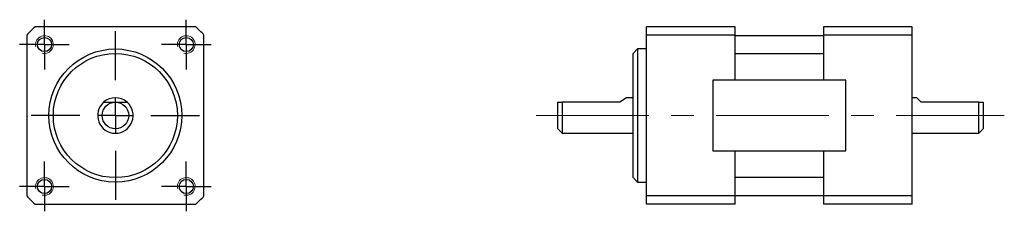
# Model space of a CAD drawing. Header units: millimetres. Extents: x 52 to 163, y 129 to 150.
import ezdxf

# ---------------------------------------------------------------- set-up
doc = ezdxf.new("R2010")
doc.units = ezdxf.units.MM
doc.linetypes.add('CENTERX2', pattern=[20.32, 12.7, -2.54, 2.54, -2.54])
doc.layers.add('標註文字', color=1, linetype='Continuous')

# ---------------------------------------------------------------- blocks, each defined once
blk = doc.blocks.new('SW_CENTERMARKSYMBOL_0')
at = {"layer": '標註文字', "color": 0}
for p, q in [((0, 4), (0, 9.5)), ((0, 0), (0, 2)), ((-4, 0), (-9.5, 0)), ((0, 0), (-2, 0)), ((0, 0), (0, -2)), ((0, 0), (2, 0)), ((4, 0), (9.5, 0)), ((0, -4), (0, -9.5))]:
    blk.add_line(p, q, dxfattribs=at)
blk = doc.blocks.new('SW_CENTERMARKSYMBOL_1')
at = {"layer": '標註文字', "color": 0}
for p, q in [((0, 2), (0, 2.8)), ((0, 0), (0, 2)), ((-2, 0), (-2.8, 0)), ((0, 0), (-2, 0)), ((0, 0), (0, -2)), ((0, 0), (2, 0)), ((2, 0), (2.8, 0)), ((0, -2), (0, -2.8))]:
    blk.add_line(p, q, dxfattribs=at)
blk = doc.blocks.new('SW_CENTERMARKSYMBOL_2')
at = {"layer": '標註文字', "color": 0}
for p, q in [((0, 2), (0, 2.8)), ((0, 0), (0, 2)), ((-2, 0), (-2.8, 0)), ((0, 0), (-2, 0)), ((0, 0), (0, -2)), ((0, 0), (2, 0)), ((2, 0), (2.8, 0)), ((0, -2), (0, -2.8))]:
    blk.add_line(p, q, dxfattribs=at)
blk = doc.blocks.new('SW_CENTERMARKSYMBOL_3')
at = {"layer": '標註文字', "color": 0}
for p, q in [((0, 2), (0, 2.8)), ((0, 0), (0, 2)), ((-2, 0), (-2.8, 0)), ((0, 0), (-2, 0)), ((0, 0), (0, -2)), ((0, 0), (2, 0)), ((2, 0), (2.8, 0)), ((0, -2), (0, -2.8))]:
    blk.add_line(p, q, dxfattribs=at)
blk = doc.blocks.new('SW_CENTERMARKSYMBOL_4')
at = {"layer": '標註文字', "color": 0}
for p, q in [((0, 2), (0, 2.8)), ((0, 0), (0, 2)), ((-2, 0), (-2.8, 0)), ((0, 0), (-2, 0)), ((0, 0), (0, -2)), ((0, 0), (2, 0)), ((2, 0), (2.8, 0)), ((0, -2), (0, -2.8))]:
    blk.add_line(p, q, dxfattribs=at)

msp = doc.modelspace()

# ---------------------------------------------------------------- linework, layer by layer
at = {"color": 7, "linetype": 'Continuous', "lineweight": 30}
for p, q in [((71.45, 149.65), (53.31, 149.65)), ((122.3, 148.72), (122.3, 149.65)), ((132.3, 149.65), (122.3, 149.65)), ((132.3, 148.72), (132.3, 149.65)), ((142.3, 149.65), (142.3, 148.72)), ((152.3, 149.65), (142.3, 149.65)), ((152.3, 148.72), (152.3, 149.65)), ((52.38, 148.72), (52.38, 130.58)), ((72.38, 130.58), (72.38, 148.72)), ((122.3, 130.58), (122.3, 148.72)), ((132.3, 148.72), (122.3, 148.72)), ((132.3, 143.65), (132.3, 148.72)), ((142.3, 148.65), (132.3, 148.65)), ((152.3, 148.72), (142.3, 148.72)), ((142.3, 148.72), (142.3, 143.65)), ((152.3, 130.58), (152.3, 148.72)), ((121.3, 147.15), (120.8, 146.65)), ((122.3, 147.15), (121.3, 147.15)), ((121.3, 147.15), (121.3, 139.65)), ((120.8, 139.65), (120.8, 146.65)), ((132.3, 146.65), (142.3, 146.65)), ((132.3, 146.65), (142.3, 146.65)), ((132.3, 143.65), (129.8, 143.65)), ((129.8, 143.65), (129.8, 135.65)), ((142.3, 143.65), (132.3, 143.65)), ((144.8, 143.65), (142.3, 143.65)), ((144.8, 135.65), (144.8, 143.65)), ((112.3, 138.15), (112.3, 141.15)), ((112.8, 141.15), (112.8, 137.65)), ((119.3, 141.15), (112.8, 141.15)), ((120.05, 141.65), (119.3, 141.15)), ((120.8, 141.65), (120.05, 141.65)), ((152.8, 141.65), (152.3, 141.65)), ((153.3, 141.15), (152.8, 141.65)), ((159.8, 141.15), (153.3, 141.15)), ((159.8, 137.65), (159.8, 141.15)), ((160.3, 141.15), (160.3, 138.15)), ((120.8, 132.65), (120.8, 139.65)), ((121.3, 139.65), (121.3, 132.15)), ((112.3, 138.15), (112.8, 137.65)), ((159.8, 137.65), (160.3, 138.15)), ((112.8, 137.65), (120.8, 137.65)), ((152.3, 137.65), (159.8, 137.65)), ((129.8, 135.65), (132.3, 135.65)), ((132.3, 130.58), (132.3, 135.65)), ((132.3, 135.65), (142.3, 135.65)), ((142.3, 135.65), (142.3, 130.58)), ((142.3, 135.65), (144.8, 135.65)), ((120.8, 132.65), (121.3, 132.15)), ((142.3, 132.65), (132.3, 132.65)), ((142.3, 132.65), (132.3, 132.65)), ((121.3, 132.15), (122.3, 132.15)), ((132.3, 130.58), (122.3, 130.58)), ((122.3, 129.65), (122.3, 130.58)), ((132.3, 130.65), (142.3, 130.65)), ((132.3, 129.65), (132.3, 130.58)), ((152.3, 130.58), (142.3, 130.58)), ((142.3, 130.58), (142.3, 129.65)), ((152.3, 129.65), (152.3, 130.58)), ((53.31, 129.65), (71.45, 129.65)), ((132.3, 129.65), (122.3, 129.65)), ((152.3, 129.65), (142.3, 129.65))]:
    msp.add_line(p, q, dxfattribs=at)
for centre, radius in [((54.38, 147.65), 0.8), ((70.38, 147.65), 0.8), ((62.38, 139.65), 7.5), ((62.38, 139.65), 7), ((62.38, 139.65), 1.5), ((54.38, 131.65), 0.8), ((70.38, 131.65), 0.8)]:
    msp.add_circle(centre, radius, dxfattribs=at)
for radius, start, end in [(13.5, 132.2054, 137.7946), (13.5, 42.2054, 47.7946), (2, 131.4096, 48.5904), (2, 48.5904, 131.4096), (13.5, 222.2054, 227.7946), (13.5, 312.2054, 317.7946)]:
    msp.add_arc((62.38, 139.65), radius, start, end, dxfattribs=at)
at = {"color": 7, "linetype": 'Continuous', "lineweight": 0}
for centre in [(54.38, 147.65), (70.38, 147.65), (54.38, 131.65), (70.38, 131.65)]:
    msp.add_arc(centre, 1, 255, 195, dxfattribs=at)
at = {"color": 7, "linetype": 'Continuous', "lineweight": 30}
for points, knots in [([(61.06, 141.15), (61.26, 141.15), (61.47, 141.15), (61.8, 141.15), (61.91, 141.15), (62.14, 141.15), (62.26, 141.15), (62.38, 141.15)], [0, 0, 0, 0, 0.5, 0.5, 0.75, 0.75, 1, 1, 1, 1]), ([(62.38, 141.15), (62.5, 141.15), (62.62, 141.15), (62.86, 141.15), (62.97, 141.15), (63.3, 141.15), (63.51, 141.15), (63.71, 141.15)], [0, 0, 0, 0, 0.25, 0.25, 0.5, 0.5, 1, 1, 1, 1]), ([(112.3, 141.15), (112.3, 141.15), (112.31, 141.15), (112.37, 141.15), (112.4, 141.15), (112.54, 141.15), (112.66, 141.15), (112.8, 141.15)], [0, 0, 0, 0, 0.25, 0.25, 0.5, 0.5, 1, 1, 1, 1]), ([(159.8, 141.15), (159.93, 141.15), (160.05, 141.15), (160.19, 141.15), (160.23, 141.15), (160.28, 141.15), (160.3, 141.15), (160.3, 141.15)], [0, 0, 0, 0, 0.5, 0.5, 0.75, 0.75, 1, 1, 1, 1])]:
    msp.add_open_spline(points, degree=3, knots=knots, dxfattribs=at)
at = {"layer": '標註文字', "linetype": 'CENTERX2', "lineweight": 0}
msp.add_line((109.86, 139.65), (162.68, 139.65), dxfattribs=at)

# ---------------------------------------------------------------- block references
at = {"layer": '標註文字'}
for name, p in [('SW_CENTERMARKSYMBOL_2', (54.38, 147.65)), ('SW_CENTERMARKSYMBOL_1', (70.38, 147.65)), ('SW_CENTERMARKSYMBOL_0', (62.38, 139.65)), ('SW_CENTERMARKSYMBOL_4', (54.38, 131.65)), ('SW_CENTERMARKSYMBOL_3', (70.38, 131.65))]:
    msp.add_blockref(name, p, dxfattribs=at)

doc.saveas('drawing.dxf')
